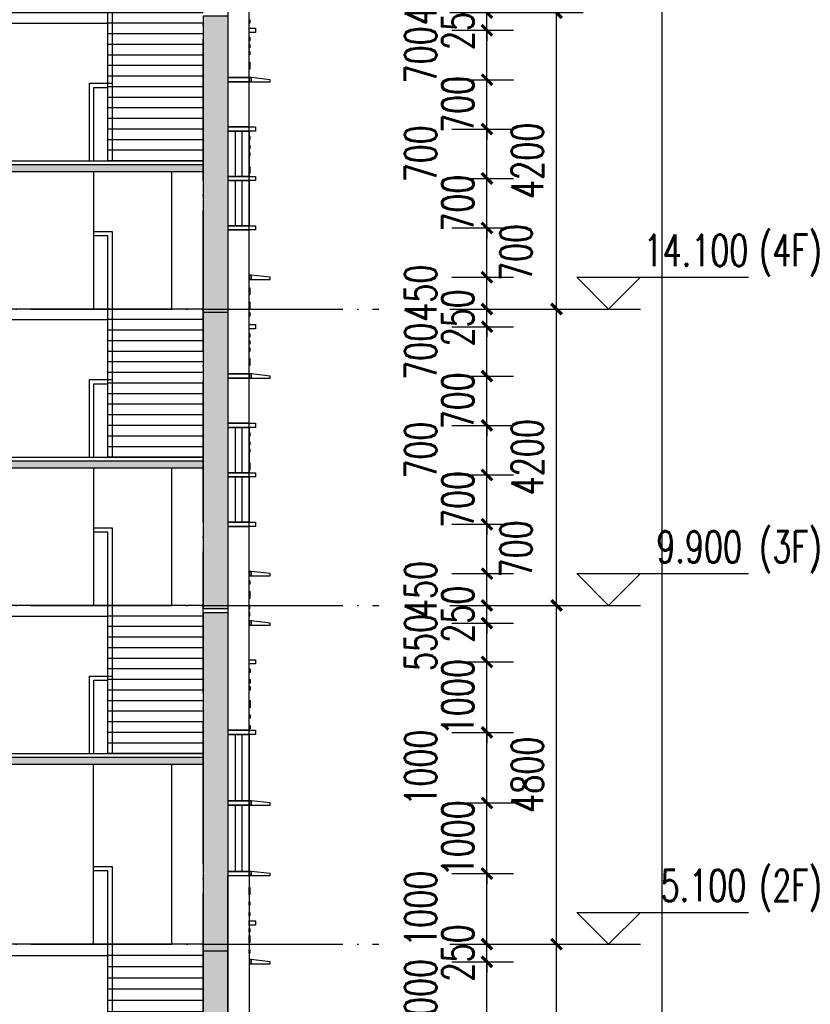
# Model space of a CAD drawing. Header units: millimetres. Extents: x 500457 to 783861, y -293374 to -162131.
# Tile 12 of 116: x 627938 to 639138, y -226104 to -212151. Entities that reach past the tile are written whole.
import ezdxf

# ---------------------------------------------------------------- set-up
doc = ezdxf.new("R2010")
doc.units = ezdxf.units.MM
doc.header["$LTSCALE"] = 1000
doc.linetypes.add('DOTE', pattern=[2.42, 2, -0.2, 0.02, -0.2])
for name, color, linetype in [('A-DOOR-FIRE', 4, 'Continuous'), ('A-看线', 115, 'Continuous'), ('DIM_ELEV', 3, 'Continuous'), ('DOTE', 1, 'DOTE'), ('LY_MC_section A_A$0$A31----(18)', 140, 'Continuous'), ('PUB_DIM', 3, 'Continuous'), ('PUB_HATCH', 8, 'Continuous'), ('PUB_TEXT', 7, 'Continuous'), ('STAIR', 2, 'Continuous'), ('WALL', 255, 'Continuous'), ('板洞', 6, 'Continuous')]:
    doc.layers.add(name, color=color, linetype=linetype)
doc.styles.add('_TCH_DIM', font='SIMPLEX', dxfattribs={"bigfont": 'GBCBIG'})
doc.styles.add('_TCH_DIM_T3', font='SIMPLEX', dxfattribs={"width": 0.705882, "bigfont": 'GBCBIG'})
doc.dimstyles.new('_TCH_ARCH&&150', dxfattribs={"dimtxt": 446.25, "dimasz": 150, "dimexe": 375, "dimexo": 450, "dimgap": 189.375, "dimtad": 1, "dimdec": 0, "dimzin": 0, "dimdsep": 46, "dimtxsty": '_TCH_DIM_T3', "dimblk": 'ARCHTICK', "dimcen": 0.09, "dimclrt": 7, "dimazin": 2, "dimtfac": 1, "dimtdec": 0, "dimtix": 1, "dimtmove": 2, "dimatfit": 3, "dimfxl": 1, "dimtolj": 1, "dimtzin": 0, "dimarcsym": 0})

# ---------------------------------------------------------------- blocks, each defined once
blk = doc.blocks.new('A$C5e2bc803')
at = {"layer": 'PUB_HATCH'}
blk.add_hatch(color=256, dxfattribs=at).paths.add_polyline_path([(1, -570), (-2900, -570), (-2900, -670), (1, -670)])
at = {"layer": 'STAIR'}
for points in [[(-1350, 1580), (-1350, 3530)], [(-1350, 2680), (-1610, 2680), (-1610, 1450), (-1610, 1400), (-1610, -520), (-1550, -520), (-1550, 2620), (-1350, 2620)], [(-2900, 1580), (-1550, 1580)], [(-1550, 1580), (0, 1580), (0, 1430), (-1550, 1430)], [(-2900, 1430), (-1550, 1430)], [(-2900, 1280), (-1550, 1280)], [(-2900, 1130), (-1550, 1130)], [(-2900, 980), (-1550, 980)], [(-2900, 830), (-1550, 830)], [(-2900, 680), (-1550, 680)], [(-1290, -520), (-1290, 580), (-1609, 580)], [(-2900, 530), (-1550, 530)], [(-1350, -520), (-1350, 520), (-1549, 520)], [(-2900, 380), (-1550, 380)], [(-2900, 230), (-1550, 230)], [(-2900, 80), (-1550, 80)], [(-2900, -70), (-1550, -70)], [(-2900, -220), (-1550, -220)], [(-2900, -370), (-1550, -370)], [(1, -520), (-2900, -520)], [(-2900, -520), (-1550, -520)]]:
    blk.add_lwpolyline(points, dxfattribs=at)
at = {"layer": 'WALL'}
for p, q in [((1, -570), (-2900, -570)), ((-2900, -670), (-2900, -570)), ((1, -670), (-2900, -670)), ((1, -670), (1, -570))]:
    blk.add_line(p, q, dxfattribs=at)
blk = doc.blocks.new('A$C713e9a64')
at = {"layer": 'PUB_HATCH'}
blk.add_hatch(color=256, dxfattribs=at).paths.add_polyline_path([(1348, -4840), (-1552, -4840), (-1552, -4940), (1348, -4940)])
at = {"layer": 'STAIR'}
for points in [[(0, -2380), (0, 170)], [(0, -1280), (-262, -1280), (-262, -3130), (-262, -3180), (-262, -4780), (-202, -4780), (-202, -1340), (0, -1340)], [(-1553, -2380), (-202, -2380)], [(-202, -2380), (1347, -2380), (1347, -2540), (-202, -2540)], [(-1553, -2540), (-202, -2540)], [(-1553, -2700), (-202, -2700)], [(-1553, -2860), (-202, -2860)], [(-1553, -3020), (-202, -3020)], [(-1553, -3180), (-202, -3180)], [(-1553, -3340), (-202, -3340)], [(-1553, -3500), (-202, -3500)], [(-1553, -3660), (-202, -3660)], [(58, -4780), (58, -3680), (-262, -3680)], [(-2, -4780), (-2, -3740), (-202, -3740)], [(-1553, -3820), (-202, -3820)], [(-1553, -3980), (-202, -3980)], [(-1553, -4140), (-202, -4140)], [(-1553, -4300), (-202, -4300)], [(-1553, -4460), (-202, -4460)], [(-1553, -4620), (-202, -4620)], [(1348, -4780), (-1553, -4780)], [(-1553, -4780), (-202, -4780)]]:
    blk.add_lwpolyline(points, dxfattribs=at)
at = {"layer": 'WALL'}
for p, q in [((1348, -4840), (-1552, -4840)), ((-1552, -4940), (-1552, -4840)), ((1348, -4940), (1348, -4840)), ((1348, -4940), (-1552, -4940))]:
    blk.add_line(p, q, dxfattribs=at)
blk = doc.blocks.new('A$Cdcaa37b3')
at = {"layer": 'A-看线'}
for points in [[(-1103, 21650), (-1103, 19700)], [(-1103, 17450), (-1103, 15500)], [(-1103, 13250), (-1103, 10700)]]:
    blk.add_lwpolyline(points, dxfattribs=at)
at = {"layer": 'LY_MC_section A_A$0$A31----(18)'}
for p in [(1347, 22320), (1348, 18120), (1347, 13920)]:
    blk.add_blockref('A$C5e2bc803', p, dxfattribs=at)
at = {"layer": '板洞'}
blk.add_blockref('A$C713e9a64', (0, 13080), dxfattribs=at)
blk = doc.blocks.new('A$C7aab0e27')
at = {"layer": 'LY_MC_section A_A$0$A31----(18)'}
for points in [[(-30, 0), (-30, -60), (-300, -60), (-300, -30)], [(-30, -60), (-30, 0), (0, 0), (0, -60)]]:
    blk.add_lwpolyline(points, close=True, dxfattribs=at)
blk = doc.blocks.new('A$C37e4a2ef')
at = {"layer": 'LY_MC_section A_A$0$A31----(18)'}
blk.add_lwpolyline([(0, 0), (300, 0), (300, -60), (0, -60)], close=True, dxfattribs=at)
at = {"layer": 'A-DOOR-FIRE'}
blk.add_blockref('A$C7aab0e27', (0, 0), dxfattribs=at)
blk = doc.blocks.new('A$C42b86bd6')
at = {"layer": 'LY_MC_section A_A$0$A31----(18)'}
for points in [[(90, 0), (0, 0), (0, -60), (90, -60)], [(90, 0), (390, 0), (390, -60), (90, -60)]]:
    blk.add_lwpolyline(points, close=True, dxfattribs=at)
blk = doc.blocks.new('A$C827e71c0')
at = {"layer": 'LY_MC_section A_A$0$A31----(18)'}
blk.add_lwpolyline([(0, 0), (-90, 0), (-90, -60), (0, -60)], close=True, dxfattribs=at)
blk = doc.blocks.new('$EWDLib$00001159')
for p, q in [((0, 0), (0, 1500)), ((84, 0), (84, 1500)), ((156, 0), (156, 1500)), ((240, 0), (240, 1500))]:
    blk.add_line(p, q)
blk = doc.blocks.new('A$C8b4dfb44')
at = {"layer": 'LY_MC_section A_A$0$A31----(18)'}
for points in [[(-300, -28980), (0, -28980), (0, -31020), (-300, -31020)], [(-300, -30200), (-310, -30200), (-310, -30250), (-300, -30250)], [(-300, -30450), (-310, -30450), (-310, -30500), (-300, -30500)], [(-300, -30550), (-310, -30550), (-310, -30600), (-300, -30600)], [(-300, -30650), (-310, -30650), (-310, -30700), (-300, -30700)], [(-300, -30800), (-310, -30800), (-310, -30900), (-300, -30900)], [(-300, -31080), (0, -31080), (0, -31720), (-300, -31720)], [(-300, -31780), (0, -31780), (0, -32420), (-300, -32420)], [(-300, -31850), (-310, -31850), (-310, -31900), (-300, -31900)], [(-300, -31980), (-310, -31980), (-310, -32030), (-300, -32030)], [(-300, -32080), (-310, -32080), (-310, -32130), (-300, -32130)], [(-300, -32280), (-310, -32280), (-310, -32380), (-300, -32380)], [(-300, -32480), (0, -32480), (0, -33120), (-300, -33120)], [(-300, -33180), (0, -33180), (0, -35220), (-300, -35220)], [(-300, -34000), (-310, -34000), (-310, -34100), (-300, -34100)], [(-300, -34200), (-310, -34200), (-310, -34300), (-300, -34300)], [(-300, -34350), (-310, -34350), (-310, -34400), (-300, -34400)], [(-300, -34650), (-310, -34650), (-310, -34700), (-300, -34700)], [(-300, -34750), (-310, -34750), (-310, -34800), (-300, -34800)], [(-300, -34850), (-310, -34850), (-310, -34900), (-300, -34900)], [(-300, -35000), (-310, -35000), (-310, -35100), (-300, -35100)], [(-300, -35280), (0, -35280), (0, -35920), (-300, -35920)], [(-300, -35980), (0, -35980), (0, -36620), (-300, -36620)], [(-300, -36050), (-310, -36050), (-310, -36100), (-300, -36100)], [(-300, -36180), (-310, -36180), (-310, -36230), (-300, -36230)], [(-300, -36280), (-310, -36280), (-310, -36330), (-300, -36330)], [(-300, -36480), (-310, -36480), (-310, -36580), (-300, -36580)], [(-300, -36680), (0, -36680), (0, -37320), (-300, -37320)], [(-300, -37380), (0, -37380), (0, -40270), (-300, -40270)], [(-300, -38150), (-310, -38150), (-310, -38200), (-300, -38200)], [(-300, -38300), (-310, -38300), (-310, -38400), (-300, -38400)], [(-310, -38500), (-300, -38500), (-300, -38550), (-310, -38550)], [(-310, -38600), (-300, -38600), (-300, -38650), (-310, -38650)], [(-305, -39400), (-315, -39400), (-315, -39450), (-305, -39450)], [(-305, -39550), (-315, -39550), (-315, -39600), (-305, -39600)], [(-305, -39650), (-315, -39650), (-315, -39700), (-305, -39700)], [(-305, -39850), (-315, -39850), (-315, -39950), (-305, -39950)], [(-305, -40050), (-315, -40050), (-315, -40100), (-305, -40100)], [(-305, -40200), (-315, -40200), (-315, -40250), (-305, -40250)], [(-300, -40330), (0, -40330), (0, -41270), (-300, -41270)], [(-300, -41330), (0, -41330), (0, -42270), (-300, -42270)], [(0, -42330), (-300, -42330), (-300, -45520), (0, -45520)], [(-300, -42500), (-310, -42500), (-310, -42600), (-300, -42600)], [(-300, -42700), (-310, -42700), (-310, -42750), (-300, -42750)], [(-300, -42850), (-310, -42850), (-310, -42900), (-300, -42900)], [(-300, -43080), (-310, -43080), (-310, -43130), (-300, -43130)], [(-300, -43180), (-310, -43180), (-310, -43280), (-300, -43280)], [(-300, -43380), (-310, -43380), (-310, -43430), (-300, -43430)]]:
    blk.add_lwpolyline(points, close=True, dxfattribs=at)
at = {"layer": 'A-DOOR-FIRE'}
for name, p in [('A$C42b86bd6', (-390, -40270)), ('A$C37e4a2ef', (-300, -41270)), ('A$C37e4a2ef', (-300, -42270))]:
    blk.add_blockref(name, p, dxfattribs=at)
at = {"layer": 'LY_MC_section A_A$0$A31----(18)'}
for name, p in [('A$C827e71c0', (-300, -30320)), ('A$C37e4a2ef', (-300, -31020)), ('A$C42b86bd6', (-390, -31720)), ('A$C42b86bd6', (-390, -32420)), ('A$C42b86bd6', (-390, -33120)), ('A$C7aab0e27', (-300, -33820)), ('A$C827e71c0', (-300, -34520)), ('A$C37e4a2ef', (-300, -35220)), ('A$C42b86bd6', (-390, -35920)), ('A$C42b86bd6', (-390, -36620)), ('A$C42b86bd6', (-390, -37320)), ('A$C7aab0e27', (-300, -38020)), ('A$C7aab0e27', (-300, -38720)), ('A$C827e71c0', (-300, -39270)), ('A$C827e71c0', (-300, -42970)), ('A$C7aab0e27', (-300, -43520))]:
    blk.add_blockref(name, p, dxfattribs=at)
at = {"layer": 'LY_MC_section A_A$0$A31----(18)', "rotation": 179.9999999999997}
for p, xscale, yscale in [((0, -31780), 1.250000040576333, 0.4266666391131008), ((0, -32480), 1.250000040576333, 0.4266666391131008), ((0, -35980), 1.250000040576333, 0.4266666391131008), ((0, -36680), 1.250000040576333, 0.4266666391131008), ((0, -40330), 1.250008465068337, 0.6266666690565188), ((0, -41330), 1.249997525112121, 0.6266675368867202)]:
    blk.add_blockref('$EWDLib$00001159', p, dxfattribs=dict(at, xscale=xscale, yscale=yscale))
blk = doc.blocks.new('A$C50e83559')
at = {"layer": 'PUB_HATCH'}
blk.add_hatch(color=256, dxfattribs=at).paths.add_polyline_path([(89400, 0), (89400, -4200), (89750, -4200), (89750, 0)])
at = {"layer": 'WALL'}
for p, q in [((89400, 0), (89400, -4200)), ((89750, 0), (89400, 0)), ((89750, 0), (89750, -4200)), ((89750, -4200), (89400, -4200))]:
    blk.add_line(p, q, dxfattribs=at)
blk = doc.blocks.new('_ArchTick')
at = {"color": 0, "linetype": 'ByBlock', "const_width": 0.3}
blk.add_lwpolyline([(-0.5, -0.5), (0.5, 0.5)], dxfattribs=at)
blk = doc.blocks.new('*D249')
at = {"layer": 'Defpoints', "color": 0, "transparency": 16777216}
for p in [(633609, -225501), (634557, -225501), (633609, -226501)]:
    blk.add_point(p, dxfattribs=at)
at = {"layer": 'PUB_DIM', "color": 0, "lineweight": -2, "transparency": 16777216}
for p, q in [((634059, -225501), (634932, -225501)), ((634557, -226501), (634557, -225501)), ((634059, -226501), (634932, -226501))]:
    blk.add_line(p, q, dxfattribs=at)
at = {"layer": 'PUB_DIM', "color": 0, "lineweight": -2, "transparency": 16777216, "xscale": 150, "yscale": 150, "zscale": 150}
for p, rotation in [((634557, -225501), 90), ((634557, -226501), 270)]:
    blk.add_blockref('_ArchTick', p, dxfattribs=dict(at, rotation=rotation))
at = {"layer": 'PUB_DIM', "color": 7, "transparency": 16777216, "insert": (633619, -226001), "char_height": 446.2, "attachment_point": 5, "rotation": 90, "style": '_TCH_DIM_T3'}
blk.add_mtext('\\A1;1000', dxfattribs=at)
blk = doc.blocks.new('*D250')
at = {"layer": 'Defpoints', "color": 0, "transparency": 16777216}
for p in [(633609, -225251), (634557, -225251), (633609, -225501)]:
    blk.add_point(p, dxfattribs=at)
at = {"layer": 'PUB_DIM', "color": 0, "lineweight": -2, "transparency": 16777216}
for p, q in [((634557, -225251), (634557, -225101)), ((634059, -225251), (634932, -225251)), ((634557, -225501), (634557, -225251)), ((634059, -225501), (634932, -225501)), ((634557, -225501), (634557, -225651))]:
    blk.add_line(p, q, dxfattribs=at)
at = {"layer": 'PUB_DIM', "color": 0, "lineweight": -2, "transparency": 16777216, "xscale": 150, "yscale": 150, "zscale": 150}
for p, rotation in [((634557, -225251), 270), ((634557, -225501), 90)]:
    blk.add_blockref('_ArchTick', p, dxfattribs=dict(at, rotation=rotation))
at = {"layer": 'PUB_DIM', "color": 7, "transparency": 16777216, "insert": (634144, -225376), "char_height": 446.2, "attachment_point": 5, "rotation": 90, "style": '_TCH_DIM_T3'}
blk.add_mtext('\\A1;250', dxfattribs=at)
blk = doc.blocks.new('*D251')
at = {"layer": 'Defpoints', "color": 0, "transparency": 16777216}
for p in [(633609, -224251), (634557, -224251), (633609, -225251)]:
    blk.add_point(p, dxfattribs=at)
at = {"layer": 'PUB_DIM', "color": 0, "lineweight": -2, "transparency": 16777216}
for p, q in [((634059, -224251), (634932, -224251)), ((634557, -225251), (634557, -224251)), ((634059, -225251), (634932, -225251))]:
    blk.add_line(p, q, dxfattribs=at)
at = {"layer": 'PUB_DIM', "color": 0, "lineweight": -2, "transparency": 16777216, "xscale": 150, "yscale": 150, "zscale": 150}
for p, rotation in [((634557, -224251), 90), ((634557, -225251), 270)]:
    blk.add_blockref('_ArchTick', p, dxfattribs=dict(at, rotation=rotation))
at = {"layer": 'PUB_DIM', "color": 7, "transparency": 16777216, "insert": (633619, -224751), "char_height": 446.2, "attachment_point": 5, "rotation": 90, "style": '_TCH_DIM_T3'}
blk.add_mtext('\\A1;1000', dxfattribs=at)
blk = doc.blocks.new('*D252')
at = {"layer": 'Defpoints', "color": 0, "transparency": 16777216}
for p in [(633609, -223251), (634557, -223251), (633609, -224251)]:
    blk.add_point(p, dxfattribs=at)
at = {"layer": 'PUB_DIM', "color": 0, "lineweight": -2, "transparency": 16777216}
for p, q in [((634557, -223251), (634557, -223101)), ((634059, -223251), (634932, -223251)), ((634557, -224251), (634557, -223251)), ((634059, -224251), (634932, -224251)), ((634557, -224251), (634557, -224401))]:
    blk.add_line(p, q, dxfattribs=at)
at = {"layer": 'PUB_DIM', "color": 0, "lineweight": -2, "transparency": 16777216, "xscale": 150, "yscale": 150, "zscale": 150}
for p, rotation in [((634557, -223251), 270), ((634557, -224251), 90)]:
    blk.add_blockref('_ArchTick', p, dxfattribs=dict(at, rotation=rotation))
at = {"layer": 'PUB_DIM', "color": 7, "transparency": 16777216, "insert": (634144, -223751), "char_height": 446.2, "attachment_point": 5, "rotation": 90, "style": '_TCH_DIM_T3'}
blk.add_mtext('\\A1;1000', dxfattribs=at)
blk = doc.blocks.new('*D253')
at = {"layer": 'Defpoints', "color": 0, "transparency": 16777216}
for p in [(633609, -222251), (634557, -222251), (633609, -223251)]:
    blk.add_point(p, dxfattribs=at)
at = {"layer": 'PUB_DIM', "color": 0, "lineweight": -2, "transparency": 16777216}
for p, q in [((634059, -222251), (634932, -222251)), ((634557, -223251), (634557, -222251)), ((634059, -223251), (634932, -223251))]:
    blk.add_line(p, q, dxfattribs=at)
at = {"layer": 'PUB_DIM', "color": 0, "lineweight": -2, "transparency": 16777216, "xscale": 150, "yscale": 150, "zscale": 150}
for p, rotation in [((634557, -222251), 90), ((634557, -223251), 270)]:
    blk.add_blockref('_ArchTick', p, dxfattribs=dict(at, rotation=rotation))
at = {"layer": 'PUB_DIM', "color": 7, "transparency": 16777216, "insert": (633619, -222751), "char_height": 446.2, "attachment_point": 5, "rotation": 90, "style": '_TCH_DIM_T3'}
blk.add_mtext('\\A1;1000', dxfattribs=at)
blk = doc.blocks.new('*D254')
at = {"layer": 'Defpoints', "color": 0, "transparency": 16777216}
for p in [(633609, -221251), (634557, -221251), (633609, -222251)]:
    blk.add_point(p, dxfattribs=at)
at = {"layer": 'PUB_DIM', "color": 0, "lineweight": -2, "transparency": 16777216}
for p, q in [((634557, -221251), (634557, -221101)), ((634059, -221251), (634932, -221251)), ((634557, -222251), (634557, -221251)), ((634059, -222251), (634932, -222251)), ((634557, -222251), (634557, -222401))]:
    blk.add_line(p, q, dxfattribs=at)
at = {"layer": 'PUB_DIM', "color": 0, "lineweight": -2, "transparency": 16777216, "xscale": 150, "yscale": 150, "zscale": 150}
for p, rotation in [((634557, -221251), 270), ((634557, -222251), 90)]:
    blk.add_blockref('_ArchTick', p, dxfattribs=dict(at, rotation=rotation))
at = {"layer": 'PUB_DIM', "color": 7, "transparency": 16777216, "insert": (634144, -221751), "char_height": 446.2, "attachment_point": 5, "rotation": 90, "style": '_TCH_DIM_T3'}
blk.add_mtext('\\A1;1000', dxfattribs=at)
blk = doc.blocks.new('*D255')
at = {"layer": 'Defpoints', "color": 0, "transparency": 16777216}
for p in [(633609, -220701), (634557, -220701), (633609, -221251)]:
    blk.add_point(p, dxfattribs=at)
at = {"layer": 'PUB_DIM', "color": 0, "lineweight": -2, "transparency": 16777216}
for p, q in [((634059, -220701), (634932, -220701)), ((634557, -221251), (634557, -220701)), ((634059, -221251), (634932, -221251))]:
    blk.add_line(p, q, dxfattribs=at)
at = {"layer": 'PUB_DIM', "color": 0, "lineweight": -2, "transparency": 16777216, "xscale": 150, "yscale": 150, "zscale": 150}
for p, rotation in [((634557, -220701), 90), ((634557, -221251), 270)]:
    blk.add_blockref('_ArchTick', p, dxfattribs=dict(at, rotation=rotation))
at = {"layer": 'PUB_DIM', "color": 7, "transparency": 16777216, "insert": (633619, -220976), "char_height": 446.2, "attachment_point": 5, "rotation": 90, "style": '_TCH_DIM_T3'}
blk.add_mtext('\\A1;550', dxfattribs=at)
blk = doc.blocks.new('*D256')
at = {"layer": 'Defpoints', "color": 0, "transparency": 16777216}
for p in [(633609, -220451), (634557, -220451), (633609, -220701)]:
    blk.add_point(p, dxfattribs=at)
at = {"layer": 'PUB_DIM', "color": 0, "lineweight": -2, "transparency": 16777216}
for p, q in [((634557, -220451), (634557, -220301)), ((634059, -220451), (634932, -220451)), ((634557, -220701), (634557, -220451)), ((634059, -220701), (634932, -220701)), ((634557, -220701), (634557, -220851))]:
    blk.add_line(p, q, dxfattribs=at)
at = {"layer": 'PUB_DIM', "color": 0, "lineweight": -2, "transparency": 16777216, "xscale": 150, "yscale": 150, "zscale": 150}
for p, rotation in [((634557, -220451), 270), ((634557, -220701), 90)]:
    blk.add_blockref('_ArchTick', p, dxfattribs=dict(at, rotation=rotation))
at = {"layer": 'PUB_DIM', "color": 7, "transparency": 16777216, "insert": (634144, -220576), "char_height": 446.2, "attachment_point": 5, "rotation": 90, "style": '_TCH_DIM_T3'}
blk.add_mtext('\\A1;250', dxfattribs=at)
blk = doc.blocks.new('*D257')
at = {"layer": 'Defpoints', "color": 0, "transparency": 16777216}
for p in [(633609, -220001), (634557, -220001), (633609, -220451)]:
    blk.add_point(p, dxfattribs=at)
at = {"layer": 'PUB_DIM', "color": 0, "lineweight": -2, "transparency": 16777216}
for p, q in [((634059, -220001), (634932, -220001)), ((634557, -220451), (634557, -220001)), ((634059, -220451), (634932, -220451))]:
    blk.add_line(p, q, dxfattribs=at)
at = {"layer": 'PUB_DIM', "color": 0, "lineweight": -2, "transparency": 16777216, "xscale": 150, "yscale": 150, "zscale": 150}
for p, rotation in [((634557, -220001), 90), ((634557, -220451), 270)]:
    blk.add_blockref('_ArchTick', p, dxfattribs=dict(at, rotation=rotation))
at = {"layer": 'PUB_DIM', "color": 7, "transparency": 16777216, "insert": (633619, -220226), "char_height": 446.2, "attachment_point": 5, "rotation": 90, "style": '_TCH_DIM_T3'}
blk.add_mtext('\\A1;450', dxfattribs=at)
blk = doc.blocks.new('*D258')
at = {"layer": 'Defpoints', "color": 0, "transparency": 16777216}
for p in [(633609, -219301), (634557, -219301), (633609, -220001)]:
    blk.add_point(p, dxfattribs=at)
at = {"layer": 'PUB_DIM', "color": 0, "lineweight": -2, "transparency": 16777216}
for p, q in [((634059, -219301), (634932, -219301)), ((634557, -220001), (634557, -219301)), ((634059, -220001), (634932, -220001))]:
    blk.add_line(p, q, dxfattribs=at)
at = {"layer": 'PUB_DIM', "color": 0, "lineweight": -2, "transparency": 16777216, "xscale": 150, "yscale": 150, "zscale": 150}
for p, rotation in [((634557, -219301), 90), ((634557, -220001), 270)]:
    blk.add_blockref('_ArchTick', p, dxfattribs=dict(at, rotation=rotation))
at = {"layer": 'PUB_DIM', "color": 7, "transparency": 16777216, "insert": (634969, -219651), "char_height": 446.2, "attachment_point": 5, "rotation": 90, "style": '_TCH_DIM_T3'}
blk.add_mtext('\\A1;700', dxfattribs=at)
blk = doc.blocks.new('*D259')
at = {"layer": 'Defpoints', "color": 0, "transparency": 16777216}
for p in [(633609, -218601), (634557, -218601), (633609, -219301)]:
    blk.add_point(p, dxfattribs=at)
at = {"layer": 'PUB_DIM', "color": 0, "lineweight": -2, "transparency": 16777216}
for p, q in [((634557, -218601), (634557, -218451)), ((634059, -218601), (634932, -218601)), ((634557, -219301), (634557, -218601)), ((634059, -219301), (634932, -219301)), ((634557, -219301), (634557, -219451))]:
    blk.add_line(p, q, dxfattribs=at)
at = {"layer": 'PUB_DIM', "color": 0, "lineweight": -2, "transparency": 16777216, "xscale": 150, "yscale": 150, "zscale": 150}
for p, rotation in [((634557, -218601), 270), ((634557, -219301), 90)]:
    blk.add_blockref('_ArchTick', p, dxfattribs=dict(at, rotation=rotation))
at = {"layer": 'PUB_DIM', "color": 7, "transparency": 16777216, "insert": (634144, -218951), "char_height": 446.2, "attachment_point": 5, "rotation": 90, "style": '_TCH_DIM_T3'}
blk.add_mtext('\\A1;700', dxfattribs=at)
blk = doc.blocks.new('*D260')
at = {"layer": 'Defpoints', "color": 0, "transparency": 16777216}
for p in [(633609, -217901), (634557, -217901), (633609, -218601)]:
    blk.add_point(p, dxfattribs=at)
at = {"layer": 'PUB_DIM', "color": 0, "lineweight": -2, "transparency": 16777216}
for p, q in [((634059, -217901), (634932, -217901)), ((634557, -218601), (634557, -217901)), ((634059, -218601), (634932, -218601))]:
    blk.add_line(p, q, dxfattribs=at)
at = {"layer": 'PUB_DIM', "color": 0, "lineweight": -2, "transparency": 16777216, "xscale": 150, "yscale": 150, "zscale": 150}
for p, rotation in [((634557, -217901), 90), ((634557, -218601), 270)]:
    blk.add_blockref('_ArchTick', p, dxfattribs=dict(at, rotation=rotation))
at = {"layer": 'PUB_DIM', "color": 7, "transparency": 16777216, "insert": (633619, -218251), "char_height": 446.2, "attachment_point": 5, "rotation": 90, "style": '_TCH_DIM_T3'}
blk.add_mtext('\\A1;700', dxfattribs=at)
blk = doc.blocks.new('*D261')
at = {"layer": 'Defpoints', "color": 0, "transparency": 16777216}
for p in [(633609, -217201), (634557, -217201), (633609, -217901)]:
    blk.add_point(p, dxfattribs=at)
at = {"layer": 'PUB_DIM', "color": 0, "lineweight": -2, "transparency": 16777216}
for p, q in [((634557, -217201), (634557, -217051)), ((634059, -217201), (634932, -217201)), ((634557, -217901), (634557, -217201)), ((634059, -217901), (634932, -217901)), ((634557, -217901), (634557, -218051))]:
    blk.add_line(p, q, dxfattribs=at)
at = {"layer": 'PUB_DIM', "color": 0, "lineweight": -2, "transparency": 16777216, "xscale": 150, "yscale": 150, "zscale": 150}
for p, rotation in [((634557, -217201), 270), ((634557, -217901), 90)]:
    blk.add_blockref('_ArchTick', p, dxfattribs=dict(at, rotation=rotation))
at = {"layer": 'PUB_DIM', "color": 7, "transparency": 16777216, "insert": (634144, -217551), "char_height": 446.2, "attachment_point": 5, "rotation": 90, "style": '_TCH_DIM_T3'}
blk.add_mtext('\\A1;700', dxfattribs=at)
blk = doc.blocks.new('*D262')
at = {"layer": 'Defpoints', "color": 0, "transparency": 16777216}
for p in [(633609, -216501), (634557, -216501), (633609, -217201)]:
    blk.add_point(p, dxfattribs=at)
at = {"layer": 'PUB_DIM', "color": 0, "lineweight": -2, "transparency": 16777216}
for p, q in [((634059, -216501), (634932, -216501)), ((634557, -217201), (634557, -216501)), ((634059, -217201), (634932, -217201))]:
    blk.add_line(p, q, dxfattribs=at)
at = {"layer": 'PUB_DIM', "color": 0, "lineweight": -2, "transparency": 16777216, "xscale": 150, "yscale": 150, "zscale": 150}
for p, rotation in [((634557, -216501), 90), ((634557, -217201), 270)]:
    blk.add_blockref('_ArchTick', p, dxfattribs=dict(at, rotation=rotation))
at = {"layer": 'PUB_DIM', "color": 7, "transparency": 16777216, "insert": (633619, -216851), "char_height": 446.2, "attachment_point": 5, "rotation": 90, "style": '_TCH_DIM_T3'}
blk.add_mtext('\\A1;700', dxfattribs=at)
blk = doc.blocks.new('*D263')
at = {"layer": 'Defpoints', "color": 0, "transparency": 16777216}
for p in [(633609, -216251), (634557, -216251), (633609, -216501)]:
    blk.add_point(p, dxfattribs=at)
at = {"layer": 'PUB_DIM', "color": 0, "lineweight": -2, "transparency": 16777216}
for p, q in [((634557, -216251), (634557, -216101)), ((634059, -216251), (634932, -216251)), ((634557, -216501), (634557, -216251)), ((634059, -216501), (634932, -216501)), ((634557, -216501), (634557, -216651))]:
    blk.add_line(p, q, dxfattribs=at)
at = {"layer": 'PUB_DIM', "color": 0, "lineweight": -2, "transparency": 16777216, "xscale": 150, "yscale": 150, "zscale": 150}
for p, rotation in [((634557, -216251), 270), ((634557, -216501), 90)]:
    blk.add_blockref('_ArchTick', p, dxfattribs=dict(at, rotation=rotation))
at = {"layer": 'PUB_DIM', "color": 7, "transparency": 16777216, "insert": (634144, -216376), "char_height": 446.2, "attachment_point": 5, "rotation": 90, "style": '_TCH_DIM_T3'}
blk.add_mtext('\\A1;250', dxfattribs=at)
blk = doc.blocks.new('*D264')
at = {"layer": 'Defpoints', "color": 0, "transparency": 16777216}
for p in [(633609, -215801), (634557, -215801), (633609, -216251)]:
    blk.add_point(p, dxfattribs=at)
at = {"layer": 'PUB_DIM', "color": 0, "lineweight": -2, "transparency": 16777216}
for p, q in [((634059, -215801), (634932, -215801)), ((634557, -216251), (634557, -215801)), ((634059, -216251), (634932, -216251))]:
    blk.add_line(p, q, dxfattribs=at)
at = {"layer": 'PUB_DIM', "color": 0, "lineweight": -2, "transparency": 16777216, "xscale": 150, "yscale": 150, "zscale": 150}
for p, rotation in [((634557, -215801), 90), ((634557, -216251), 270)]:
    blk.add_blockref('_ArchTick', p, dxfattribs=dict(at, rotation=rotation))
at = {"layer": 'PUB_DIM', "color": 7, "transparency": 16777216, "insert": (633619, -216026), "char_height": 446.2, "attachment_point": 5, "rotation": 90, "style": '_TCH_DIM_T3'}
blk.add_mtext('\\A1;450', dxfattribs=at)
blk = doc.blocks.new('*D265')
at = {"layer": 'Defpoints', "color": 0, "transparency": 16777216}
for p in [(633609, -215101), (634557, -215101), (633609, -215801)]:
    blk.add_point(p, dxfattribs=at)
at = {"layer": 'PUB_DIM', "color": 0, "lineweight": -2, "transparency": 16777216}
for p, q in [((634059, -215101), (634932, -215101)), ((634557, -215801), (634557, -215101)), ((634059, -215801), (634932, -215801))]:
    blk.add_line(p, q, dxfattribs=at)
at = {"layer": 'PUB_DIM', "color": 0, "lineweight": -2, "transparency": 16777216, "xscale": 150, "yscale": 150, "zscale": 150}
for p, rotation in [((634557, -215101), 90), ((634557, -215801), 270)]:
    blk.add_blockref('_ArchTick', p, dxfattribs=dict(at, rotation=rotation))
at = {"layer": 'PUB_DIM', "color": 7, "transparency": 16777216, "insert": (634969, -215451), "char_height": 446.2, "attachment_point": 5, "rotation": 90, "style": '_TCH_DIM_T3'}
blk.add_mtext('\\A1;700', dxfattribs=at)
blk = doc.blocks.new('*D266')
at = {"layer": 'Defpoints', "color": 0, "transparency": 16777216}
for p in [(633609, -214401), (634557, -214401), (633609, -215101)]:
    blk.add_point(p, dxfattribs=at)
at = {"layer": 'PUB_DIM', "color": 0, "lineweight": -2, "transparency": 16777216}
for p, q in [((634557, -214401), (634557, -214251)), ((634059, -214401), (634932, -214401)), ((634557, -215101), (634557, -214401)), ((634059, -215101), (634932, -215101)), ((634557, -215101), (634557, -215251))]:
    blk.add_line(p, q, dxfattribs=at)
at = {"layer": 'PUB_DIM', "color": 0, "lineweight": -2, "transparency": 16777216, "xscale": 150, "yscale": 150, "zscale": 150}
for p, rotation in [((634557, -214401), 270), ((634557, -215101), 90)]:
    blk.add_blockref('_ArchTick', p, dxfattribs=dict(at, rotation=rotation))
at = {"layer": 'PUB_DIM', "color": 7, "transparency": 16777216, "insert": (634144, -214751), "char_height": 446.2, "attachment_point": 5, "rotation": 90, "style": '_TCH_DIM_T3'}
blk.add_mtext('\\A1;700', dxfattribs=at)
blk = doc.blocks.new('*D267')
at = {"layer": 'Defpoints', "color": 0, "transparency": 16777216}
for p in [(633609, -213701), (634557, -213701), (633609, -214401)]:
    blk.add_point(p, dxfattribs=at)
at = {"layer": 'PUB_DIM', "color": 0, "lineweight": -2, "transparency": 16777216}
for p, q in [((634059, -213701), (634932, -213701)), ((634557, -214401), (634557, -213701)), ((634059, -214401), (634932, -214401))]:
    blk.add_line(p, q, dxfattribs=at)
at = {"layer": 'PUB_DIM', "color": 0, "lineweight": -2, "transparency": 16777216, "xscale": 150, "yscale": 150, "zscale": 150}
for p, rotation in [((634557, -213701), 90), ((634557, -214401), 270)]:
    blk.add_blockref('_ArchTick', p, dxfattribs=dict(at, rotation=rotation))
at = {"layer": 'PUB_DIM', "color": 7, "transparency": 16777216, "insert": (633619, -214051), "char_height": 446.2, "attachment_point": 5, "rotation": 90, "style": '_TCH_DIM_T3'}
blk.add_mtext('\\A1;700', dxfattribs=at)
blk = doc.blocks.new('*D268')
at = {"layer": 'Defpoints', "color": 0, "transparency": 16777216}
for p in [(633609, -213001), (634557, -213001), (633609, -213701)]:
    blk.add_point(p, dxfattribs=at)
at = {"layer": 'PUB_DIM', "color": 0, "lineweight": -2, "transparency": 16777216}
for p, q in [((634557, -213001), (634557, -212851)), ((634059, -213001), (634932, -213001)), ((634557, -213701), (634557, -213001)), ((634059, -213701), (634932, -213701)), ((634557, -213701), (634557, -213851))]:
    blk.add_line(p, q, dxfattribs=at)
at = {"layer": 'PUB_DIM', "color": 0, "lineweight": -2, "transparency": 16777216, "xscale": 150, "yscale": 150, "zscale": 150}
for p, rotation in [((634557, -213001), 270), ((634557, -213701), 90)]:
    blk.add_blockref('_ArchTick', p, dxfattribs=dict(at, rotation=rotation))
at = {"layer": 'PUB_DIM', "color": 7, "transparency": 16777216, "insert": (634144, -213351), "char_height": 446.2, "attachment_point": 5, "rotation": 90, "style": '_TCH_DIM_T3'}
blk.add_mtext('\\A1;700', dxfattribs=at)
blk = doc.blocks.new('*D269')
at = {"layer": 'Defpoints', "color": 0, "transparency": 16777216}
for p in [(633609, -212301), (634557, -212301), (633609, -213001)]:
    blk.add_point(p, dxfattribs=at)
at = {"layer": 'PUB_DIM', "color": 0, "lineweight": -2, "transparency": 16777216}
for p, q in [((634059, -212301), (634932, -212301)), ((634557, -213001), (634557, -212301)), ((634059, -213001), (634932, -213001))]:
    blk.add_line(p, q, dxfattribs=at)
at = {"layer": 'PUB_DIM', "color": 0, "lineweight": -2, "transparency": 16777216, "xscale": 150, "yscale": 150, "zscale": 150}
for p, rotation in [((634557, -212301), 90), ((634557, -213001), 270)]:
    blk.add_blockref('_ArchTick', p, dxfattribs=dict(at, rotation=rotation))
at = {"layer": 'PUB_DIM', "color": 7, "transparency": 16777216, "insert": (633619, -212651), "char_height": 446.2, "attachment_point": 5, "rotation": 90, "style": '_TCH_DIM_T3'}
blk.add_mtext('\\A1;700', dxfattribs=at)
blk = doc.blocks.new('*D270')
at = {"layer": 'Defpoints', "color": 0, "transparency": 16777216}
for p in [(633609, -212051), (634557, -212051), (633609, -212301)]:
    blk.add_point(p, dxfattribs=at)
at = {"layer": 'PUB_DIM', "color": 0, "lineweight": -2, "transparency": 16777216}
for p, q in [((634557, -212051), (634557, -211901)), ((634059, -212051), (634932, -212051)), ((634557, -212301), (634557, -212051)), ((634059, -212301), (634932, -212301)), ((634557, -212301), (634557, -212451))]:
    blk.add_line(p, q, dxfattribs=at)
at = {"layer": 'PUB_DIM', "color": 0, "lineweight": -2, "transparency": 16777216, "xscale": 150, "yscale": 150, "zscale": 150}
for p, rotation in [((634557, -212051), 270), ((634557, -212301), 90)]:
    blk.add_blockref('_ArchTick', p, dxfattribs=dict(at, rotation=rotation))
at = {"layer": 'PUB_DIM', "color": 7, "transparency": 16777216, "insert": (634144, -212176), "char_height": 446.2, "attachment_point": 5, "rotation": 90, "style": '_TCH_DIM_T3'}
blk.add_mtext('\\A1;250', dxfattribs=at)
blk = doc.blocks.new('*D271')
at = {"layer": 'Defpoints', "color": 0, "transparency": 16777216}
for p in [(633609, -211601), (634557, -211601), (633609, -212051)]:
    blk.add_point(p, dxfattribs=at)
at = {"layer": 'PUB_DIM', "color": 0, "lineweight": -2, "transparency": 16777216}
for p, q in [((634059, -211601), (634932, -211601)), ((634557, -212051), (634557, -211601)), ((634059, -212051), (634932, -212051))]:
    blk.add_line(p, q, dxfattribs=at)
at = {"layer": 'PUB_DIM', "color": 0, "lineweight": -2, "transparency": 16777216, "xscale": 150, "yscale": 150, "zscale": 150}
for p, rotation in [((634557, -211601), 90), ((634557, -212051), 270)]:
    blk.add_blockref('_ArchTick', p, dxfattribs=dict(at, rotation=rotation))
at = {"layer": 'PUB_DIM', "color": 7, "transparency": 16777216, "insert": (633619, -211826), "char_height": 446.2, "attachment_point": 5, "rotation": 90, "style": '_TCH_DIM_T3'}
blk.add_mtext('\\A1;450', dxfattribs=at)
blk = doc.blocks.new('*D320')
at = {"layer": 'Defpoints', "color": 0, "transparency": 16777216}
for p in [(632742, -182051), (637037, -182051), (632742, -235951)]:
    blk.add_point(p, dxfattribs=at)
at = {"layer": 'PUB_DIM', "color": 0, "lineweight": -2, "transparency": 16777216}
for p, q in [((633192, -182051), (637412, -182051)), ((637037, -235951), (637037, -182051)), ((633192, -235951), (637412, -235951))]:
    blk.add_line(p, q, dxfattribs=at)
at = {"layer": 'PUB_DIM', "color": 0, "lineweight": -2, "transparency": 16777216, "xscale": 150, "yscale": 150, "zscale": 150}
for p, rotation in [((637037, -182051), 90), ((637037, -235951), 270)]:
    blk.add_blockref('_ArchTick', p, dxfattribs=dict(at, rotation=rotation))
at = {"layer": 'PUB_DIM', "color": 7, "transparency": 16777216, "insert": (636625, -209001), "char_height": 446.2, "attachment_point": 5, "rotation": 90, "style": '_TCH_DIM_T3'}
blk.add_mtext('\\A1;53900', dxfattribs=at)
blk = doc.blocks.new('*D323')
at = {"layer": 'Defpoints', "color": 0, "transparency": 16777216}
for p in [(633579, -225251), (635543, -225251), (633579, -230351)]:
    blk.add_point(p, dxfattribs=at)
at = {"layer": 'PUB_DIM', "color": 0, "lineweight": -2, "transparency": 16777216}
for p, q in [((634029, -225251), (635918, -225251)), ((635543, -230351), (635543, -225251)), ((634029, -230351), (635918, -230351))]:
    blk.add_line(p, q, dxfattribs=at)
at = {"layer": 'PUB_DIM', "color": 0, "lineweight": -2, "transparency": 16777216, "xscale": 150, "yscale": 150, "zscale": 150}
for p, rotation in [((635543, -225251), 90), ((635543, -230351), 270)]:
    blk.add_blockref('_ArchTick', p, dxfattribs=dict(at, rotation=rotation))
at = {"layer": 'PUB_DIM', "color": 7, "transparency": 16777216, "insert": (635130, -227801), "char_height": 446.2, "attachment_point": 5, "rotation": 90, "style": '_TCH_DIM_T3'}
blk.add_mtext('\\A1;5100', dxfattribs=at)
blk = doc.blocks.new('*D324')
at = {"layer": 'Defpoints', "color": 0, "transparency": 16777216}
for p in [(633579, -220451), (635543, -220451), (633579, -225251)]:
    blk.add_point(p, dxfattribs=at)
at = {"layer": 'PUB_DIM', "color": 0, "lineweight": -2, "transparency": 16777216}
for p, q in [((634029, -220451), (635918, -220451)), ((635543, -225251), (635543, -220451)), ((634029, -225251), (635918, -225251))]:
    blk.add_line(p, q, dxfattribs=at)
at = {"layer": 'PUB_DIM', "color": 0, "lineweight": -2, "transparency": 16777216, "xscale": 150, "yscale": 150, "zscale": 150}
for p, rotation in [((635543, -220451), 90), ((635543, -225251), 270)]:
    blk.add_blockref('_ArchTick', p, dxfattribs=dict(at, rotation=rotation))
at = {"layer": 'PUB_DIM', "color": 7, "transparency": 16777216, "insert": (635130, -222851), "char_height": 446.2, "attachment_point": 5, "rotation": 90, "style": '_TCH_DIM_T3'}
blk.add_mtext('\\A1;4800', dxfattribs=at)
blk = doc.blocks.new('*D325')
at = {"layer": 'Defpoints', "color": 0, "transparency": 16777216}
for p in [(633579, -216251), (635543, -216251), (633579, -220451)]:
    blk.add_point(p, dxfattribs=at)
at = {"layer": 'PUB_DIM', "color": 0, "lineweight": -2, "transparency": 16777216}
for p, q in [((634029, -216251), (635918, -216251)), ((635543, -220451), (635543, -216251)), ((634029, -220451), (635918, -220451))]:
    blk.add_line(p, q, dxfattribs=at)
at = {"layer": 'PUB_DIM', "color": 0, "lineweight": -2, "transparency": 16777216, "xscale": 150, "yscale": 150, "zscale": 150}
for p, rotation in [((635543, -216251), 90), ((635543, -220451), 270)]:
    blk.add_blockref('_ArchTick', p, dxfattribs=dict(at, rotation=rotation))
at = {"layer": 'PUB_DIM', "color": 7, "transparency": 16777216, "insert": (635130, -218351), "char_height": 446.2, "attachment_point": 5, "rotation": 90, "style": '_TCH_DIM_T3'}
blk.add_mtext('\\A1;4200', dxfattribs=at)
blk = doc.blocks.new('*D326')
at = {"layer": 'Defpoints', "color": 0, "transparency": 16777216}
for p in [(633579, -212051), (635543, -212051), (633579, -216251)]:
    blk.add_point(p, dxfattribs=at)
at = {"layer": 'PUB_DIM', "color": 0, "lineweight": -2, "transparency": 16777216}
for p, q in [((634029, -212051), (635918, -212051)), ((635543, -216251), (635543, -212051)), ((634029, -216251), (635918, -216251))]:
    blk.add_line(p, q, dxfattribs=at)
at = {"layer": 'PUB_DIM', "color": 0, "lineweight": -2, "transparency": 16777216, "xscale": 150, "yscale": 150, "zscale": 150}
for p, rotation in [((635543, -212051), 90), ((635543, -216251), 270)]:
    blk.add_blockref('_ArchTick', p, dxfattribs=dict(at, rotation=rotation))
at = {"layer": 'PUB_DIM', "color": 7, "transparency": 16777216, "insert": (635130, -214151), "char_height": 446.2, "attachment_point": 5, "rotation": 90, "style": '_TCH_DIM_T3'}
blk.add_mtext('\\A1;4200', dxfattribs=at)

msp = doc.modelspace()

# ---------------------------------------------------------------- hatches: boundary and pattern name
at = {"layer": 'PUB_HATCH'}
for points in [[(630888.5, -220650.7), (630538.5, -220550.7), (630538.5, -225350.7), (630888.5, -225350.7)], [(630538.5, -220550.7), (630888.5, -220650.7), (630888.5, -220550.7)], [(630538.7, -225350.6), (630536.4, -230500.5), (630886.4, -230500.7), (630888.7, -225350.7)]]:
    msp.add_hatch(color=256, dxfattribs=at).paths.add_polyline_path(points)

# ---------------------------------------------------------------- linework, layer by layer
at = {"layer": 'DIM_ELEV'}
for p, q in [((636281.1, -216250.7), (635831.1, -215800.7)), ((635831.1, -215800.7), (638261.1, -215800.7)), ((636281.1, -216250.7), (636731.1, -215800.7)), ((635231.1, -216250.7), (636731.1, -216250.7)), ((636281.1, -220450.7), (635831.1, -220000.7)), ((635831.1, -220000.7), (638261.1, -220000.7)), ((636281.1, -220450.7), (636731.1, -220000.7)), ((635231.1, -220450.7), (636731.1, -220450.7)), ((636281.1, -225250.7), (635831.1, -224800.7)), ((635831.1, -224800.7), (638261.1, -224800.7)), ((636281.1, -225250.7), (636731.1, -224800.7)), ((635231.1, -225250.7), (636731.1, -225250.7))]:
    msp.add_line(p, q, dxfattribs=at)
at = {"layer": 'DOTE'}
for p, q in [((630537.4, -238632.6), (630537.4, -180499.6)), ((536137.4, -216250.7), (633025.1, -216250.7)), ((536137.4, -220450.7), (633025.1, -220450.7)), ((536137.4, -225250.7), (633025.1, -225250.7))]:
    msp.add_line(p, q, dxfattribs=at)
at = {"layer": 'WALL'}
for p, q in [((630538.5, -220550.7), (630538.5, -225350.7)), ((630538.5, -220550.7), (630888.5, -220550.7)), ((630888.5, -220550.7), (630888.5, -220650.7)), ((630888.5, -220650.7), (630888.5, -225350.7)), ((630888.5, -220650.7), (630888.5, -220650.7)), ((630538.7, -225350.6), (630536.4, -230500.5)), ((630888.5, -225350.7), (630538.5, -225350.7)), ((630888.7, -225350.7), (630538.7, -225350.6)), ((630888.7, -225350.7), (630886.4, -230500.7))]:
    msp.add_line(p, q, dxfattribs=at)

# ---------------------------------------------------------------- block references
at = {"layer": '板洞', "xscale": -1}
for name, p in [('A$C8b4dfb44', (630887.4, -181950.7)), ('A$Cdcaa37b3', (628984.9, -235951.5))]:
    msp.add_blockref(name, p, dxfattribs=at)
at = {"layer": '板洞'}
for p in [(541137.5, -212100.7), (541137.4, -216300.7)]:
    msp.add_blockref('A$C50e83559', p, dxfattribs=at)

# ---------------------------------------------------------------- texts
at = {"layer": 'PUB_TEXT', "style": '_TCH_DIM', "width": 0.705882}
for s, p in [('(4F)', (638411.1, -215643.2)), ('14.100', (636776.1, -215643.2)), ('9.900', (636956.1, -219843.2)), ('(3F)', (638411.1, -219843.2)), ('5.100', (637016.1, -224643.2)), ('(2F)', (638411.1, -224643.2))]:
    msp.add_text(s, height=446.25, dxfattribs=at).set_placement(p)

# ---------------------------------------------------------------- dimensions: what is measured, and where the dimension line sits
at = {"layer": 'PUB_DIM'}
for p1, p2, distance, picture, middle in [((632742.1, -235950.7), (632742.1, -182050.7), -4295.1, '*D320', (636624.7, -209000.7)), ((633609.1, -212300.7), (633609.1, -212050.7), -947.8, '*D270', (634144.4, -212175.7)), ((633579.4, -216250.7), (633579.4, -212050.7), -1963.5, '*D326', (635130.4, -214150.7)), ((633609.1, -213700.7), (633609.1, -213000.7), -947.8, '*D268', (634144.4, -213350.7)), ((633609.1, -215100.7), (633609.1, -214400.7), -947.8, '*D266', (634144.4, -214750.7)), ((633609.1, -216500.7), (633609.1, -216250.7), -947.8, '*D263', (634144.4, -216375.7)), ((633579.4, -220450.7), (633579.4, -216250.7), -1963.5, '*D325', (635130.4, -218350.7)), ((633609.1, -217900.7), (633609.1, -217200.7), -947.8, '*D261', (634144.4, -217550.7)), ((633609.1, -219300.7), (633609.1, -218600.7), -947.8, '*D259', (634144.4, -218950.7)), ((633609.1, -220700.7), (633609.1, -220450.7), -947.8, '*D256', (634144.4, -220575.7)), ((633579.4, -225250.7), (633579.4, -220450.7), -1963.5, '*D324', (635130.4, -222850.7)), ((633609.1, -222250.7), (633609.1, -221250.7), -947.8, '*D254', (634144.4, -221750.7)), ((633609.1, -224250.7), (633609.1, -223250.7), -947.8, '*D252', (634144.4, -223750.7)), ((633609.1, -225500.7), (633609.1, -225250.7), -947.8, '*D250', (634144.4, -225375.7)), ((633579.4, -230350.7), (633579.4, -225250.7), -1963.5, '*D323', (635130.4, -227800.7))]:
    dim = msp.add_aligned_dim(p1=p1, p2=p2, distance=distance, dimstyle='_TCH_ARCH&&150', dxfattribs=at)
    dim.commit()
    dim.dimension.update_dxf_attribs({"geometry": picture, "text_midpoint": middle})
for base, p1, p2, picture, middle in [((634556.9, -211600.7), (633609.1, -212050.7), (633609.1, -211600.7), '*D271', (633619.4, -211825.7)), ((634556.9, -212300.7), (633609.1, -213000.7), (633609.1, -212300.7), '*D269', (633619.4, -212650.7)), ((634556.9, -213700.7), (633609.1, -214400.7), (633609.1, -213700.7), '*D267', (633619.4, -214050.7)), ((634556.9, -215100.7), (633609.1, -215800.7), (633609.1, -215100.7), '*D265', (634969.4, -215450.7)), ((634556.9, -215800.7), (633609.1, -216250.7), (633609.1, -215800.7), '*D264', (633619.4, -216025.7)), ((634556.9, -216500.7), (633609.1, -217200.7), (633609.1, -216500.7), '*D262', (633619.4, -216850.7)), ((634556.9, -217900.7), (633609.1, -218600.7), (633609.1, -217900.7), '*D260', (633619.4, -218250.7)), ((634556.9, -219300.7), (633609.1, -220000.7), (633609.1, -219300.7), '*D258', (634969.4, -219650.7)), ((634556.9, -220000.7), (633609.1, -220450.7), (633609.1, -220000.7), '*D257', (633619.4, -220225.7)), ((634556.9, -220700.7), (633609.1, -221250.7), (633609.1, -220700.7), '*D255', (633619.4, -220975.7)), ((634556.9, -222250.7), (633609.1, -223250.7), (633609.1, -222250.7), '*D253', (633619.4, -222750.7)), ((634556.9, -224250.7), (633609.1, -225250.7), (633609.1, -224250.7), '*D251', (633619.4, -224750.7)), ((634556.9, -225500.7), (633609.1, -226500.7), (633609.1, -225500.7), '*D249', (633619.4, -226000.7))]:
    dim = msp.add_linear_dim(base=base, p1=p1, p2=p2, angle=90, dimstyle='_TCH_ARCH&&150', dxfattribs=at)
    dim.commit()
    dim.dimension.update_dxf_attribs({"geometry": picture, "text_midpoint": middle, "dimtype": 129})

doc.saveas('drawing.dxf')
